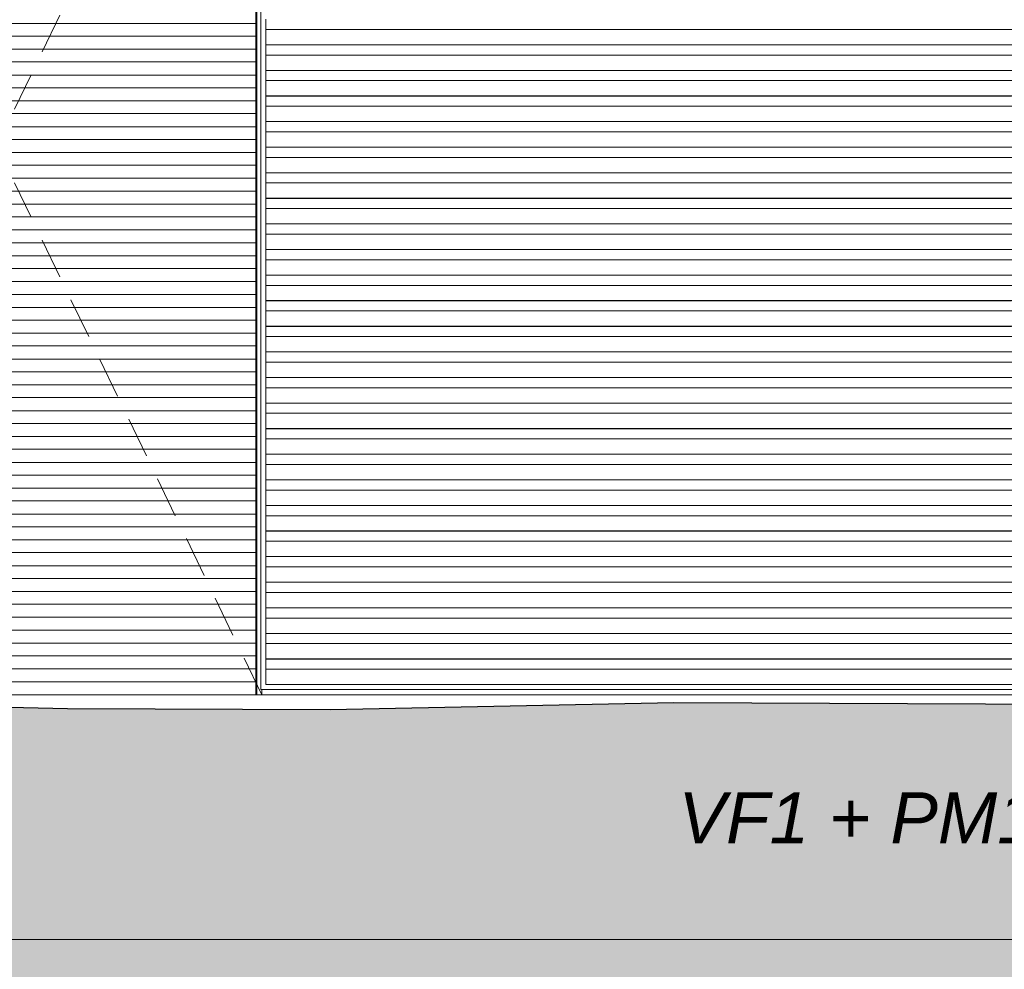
# Model space of a CAD drawing. Header units: millimetres. Extents: x -55416 to 2000, y -2643 to 7327.
# Tile 8 of 18: x -44423 to -42492, y -538 to 1324. Entities that reach past the tile are written whole.
import ezdxf

# ---------------------------------------------------------------- set-up
doc = ezdxf.new("R2010")
doc.units = ezdxf.units.MM
doc.header["$MEASUREMENT"] = 0
for name, color, linetype in [('_Constr - Poteaux.AL', 7, 'Continuous'), ('_Sols - Dalles.AL', 7, 'Continuous'), ('Nouveau_2D - Cotations pour 50ème.AL', 7, 'Continuous'), ('Nouveau_Eq tech - Chauffage.AL', 7, 'Continuous'), ('Nouveau_Fenêtres Archicad', 7, 'Continuous'), ('Nouveau_Marques - Coupes.AL', 7, 'Continuous'), ('Nouveau_Portes Archicad', 7, 'Continuous')]:
    doc.layers.add(name, color=color, linetype=linetype)
doc.styles.add('STYLE_GENERE_1', font='arial.ttf')
doc.styles.add('STYLE_GENERE_3', font='arial.ttf')
doc.dimstyles.new('STYLE_GENERE__2', dxfattribs={"dimtxt": 100, "dimasz": 71.25, "dimexe": 0.18, "dimexo": 0.0625, "dimgap": 0, "dimtad": 1, "dimtih": 1, "dimtoh": 1, "dimlfac": 0.001, "dimzin": 0, "dimdsep": 46, "dimtxsty": 'STYLE_GENERE_1', "dimblk": 'ARROWHEAD_6', "dimblk1": 'ARROWHEAD_6', "dimblk2": 'ARROWHEAD_6', "dimcen": 0.09, "dimse1": 1, "dimse2": 1, "dimclrd": 7, "dimclre": 7, "dimclrt": 7, "dimazin": 0, "dimtfac": 1, "dimtdec": 4, "dimtmove": 0, "dimatfit": 3, "dimfxl": 0, "dimtolj": 1, "dimtzin": 0, "dimarcsym": 0})

# ---------------------------------------------------------------- blocks, each defined once
blk = doc.blocks.new('Élément de coupe_1')
at = {"layer": '_Sols - Dalles.AL', "color": 7, "linetype": 'Continuous', "lineweight": 13}
blk.add_line((-47085.2, -480), (-42428.5, -480), dxfattribs=at)
blk = doc.blocks.new('Élément de coupe_5')
at = {"layer": 'Nouveau_Portes Archicad', "color": 7, "linetype": 'Continuous', "lineweight": 5}
for p, q in [((-43957.9, 0), (-43957.9, 2152)), ((-44457.9, 1316.3), (-43959.9, 1316.3)), ((-43959.9, 1291.3), (-44457.9, 1291.3)), ((-44457.9, 1265.7), (-43959.9, 1265.7)), ((-43959.9, 1240.7), (-44457.9, 1240.7)), ((-44457.9, 1215.1), (-43959.9, 1215.1)), ((-43959.9, 1190.1), (-44457.9, 1190.1)), ((-44457.9, 1164.4), (-43959.9, 1164.4)), ((-43959.9, 1139.4), (-44457.9, 1139.4)), ((-44457.9, 1113.8), (-43959.9, 1113.8)), ((-43959.9, 1088.8), (-44457.9, 1088.8)), ((-44457.9, 1063.2), (-43959.9, 1063.2)), ((-43959.9, 1038.2), (-44457.9, 1038.2)), ((-44457.9, 1012.6), (-43959.9, 1012.6)), ((-43959.9, 987.6), (-44457.9, 987.6)), ((-44457.9, 961.9), (-43959.9, 961.9)), ((-43959.9, 936.9), (-44457.9, 936.9)), ((-44457.9, 911.3), (-43959.9, 911.3)), ((-43959.9, 886.3), (-44457.9, 886.3)), ((-44457.9, 860.7), (-43959.9, 860.7)), ((-43959.9, 835.7), (-44457.9, 835.7)), ((-44457.9, 810), (-43959.9, 810)), ((-43959.9, 785), (-44457.9, 785)), ((-44457.9, 759.4), (-43959.9, 759.4)), ((-43959.9, 734.4), (-44457.9, 734.4)), ((-44457.9, 708.8), (-43959.9, 708.8)), ((-43959.9, 683.8), (-44457.9, 683.8)), ((-44457.9, 658.2), (-43959.9, 658.2)), ((-43959.9, 633.2), (-44457.9, 633.2)), ((-44457.9, 607.5), (-43959.9, 607.5)), ((-43959.9, 582.5), (-44457.9, 582.5)), ((-44457.9, 556.9), (-43959.9, 556.9)), ((-43959.9, 531.9), (-44457.9, 531.9)), ((-44457.9, 506.3), (-43959.9, 506.3)), ((-43959.9, 481.3), (-44457.9, 481.3)), ((-44457.9, 455.7), (-43959.9, 455.7)), ((-43959.9, 430.7), (-44457.9, 430.7)), ((-44457.9, 405), (-43959.9, 405)), ((-43959.9, 380), (-44457.9, 380)), ((-44457.9, 354.4), (-43959.9, 354.4)), ((-43959.9, 329.4), (-44457.9, 329.4)), ((-44457.9, 303.8), (-43959.9, 303.8)), ((-43959.9, 278.8), (-44457.9, 278.8)), ((-44457.9, 253.1), (-43959.9, 253.1)), ((-43959.9, 228.1), (-44457.9, 228.1)), ((-44457.9, 202.5), (-43959.9, 202.5)), ((-43959.9, 177.5), (-44457.9, 177.5)), ((-44457.9, 151.9), (-43959.9, 151.9)), ((-43959.9, 126.9), (-44457.9, 126.9)), ((-44457.9, 101.3), (-43959.9, 101.3)), ((-43959.9, 76.3), (-44457.9, 76.3)), ((-44457.9, 50.6), (-43959.9, 50.6)), ((-43959.9, 25.6), (-44457.9, 25.6)), ((-43947.9, 10), (-43947.9, 0)), ((-43957.9, 0), (-44457.9, 0)), ((-43957.9, 0), (-43947.9, 0))]:
    blk.add_line(p, q, dxfattribs=at)
at = {"layer": 'Nouveau_Portes Archicad', "color": 8, "linetype": 'Continuous', "lineweight": 0}
for p, q in [((-44343.9, 1332.7), (-44378.7, 1260.6)), ((-44400.5, 1215.6), (-44433.1, 1148)), ((-44400.5, 936.4), (-44433.1, 1004)), ((-44343.9, 819.3), (-44378.7, 891.4)), ((-44287.3, 702.3), (-44322.1, 774.3)), ((-44230.8, 585.2), (-44265.6, 657.3)), ((-44174.2, 468.2), (-44209, 540.2)), ((-44117.6, 351.1), (-44152.5, 423.2)), ((-44061.1, 234.1), (-44095.9, 306.1)), ((-44004.5, 117), (-44039.3, 189.1)), ((-43947.9, 0), (-43982.8, 72))]:
    blk.add_line(p, q, dxfattribs=at)
blk = doc.blocks.new('Élément de coupe_10')
at = {"layer": '_Constr - Poteaux.AL', "color": 7, "linetype": 'Continuous', "lineweight": 40}
for p, q in [((-42529.6, 1274.2), (-42529.6, 1274.4)), ((-42499.9, 1274.2), (-42499.9, 1274.4)), ((-42529.6, 1224.1), (-42529.6, 1224.2)), ((-42499.9, 1224.1), (-42499.9, 1224.2)), ((-42529.6, 1173.9), (-42529.6, 1174.1)), ((-42499.9, 1173.9), (-42499.9, 1174.1)), ((-42529.6, 1123.7), (-42529.6, 1123.9)), ((-42499.9, 1123.7), (-42499.9, 1123.9)), ((-42529.6, 1073.5), (-42529.6, 1073.7)), ((-42499.9, 1073.5), (-42499.9, 1073.7)), ((-42529.6, 1023.4), (-42529.6, 1023.5)), ((-42499.9, 1023.4), (-42499.9, 1023.5)), ((-42529.6, 973.2), (-42529.6, 973.4)), ((-42499.9, 973.2), (-42499.9, 973.4)), ((-42529.6, 923), (-42529.6, 923.2)), ((-42499.9, 923), (-42499.9, 923.2)), ((-42529.6, 872.8), (-42529.6, 873)), ((-42499.9, 872.8), (-42499.9, 873)), ((-42529.6, 822.7), (-42529.6, 822.8)), ((-42499.9, 822.7), (-42499.9, 822.8)), ((-42529.6, 772.5), (-42529.6, 772.7)), ((-42499.9, 772.5), (-42499.9, 772.7)), ((-42529.6, 722.3), (-42529.6, 722.5)), ((-42499.9, 722.3), (-42499.9, 722.5)), ((-42529.6, 672.2), (-42529.6, 672.3)), ((-42499.9, 672.2), (-42499.9, 672.3)), ((-42529.6, 622), (-42529.6, 622.2)), ((-42499.9, 622), (-42499.9, 622.2)), ((-42529.6, 571.8), (-42529.6, 572)), ((-42499.9, 571.8), (-42499.9, 572)), ((-42529.6, 521.6), (-42529.6, 521.8)), ((-42499.9, 521.6), (-42499.9, 521.8)), ((-42529.6, 471.5), (-42529.6, 471.6)), ((-42499.9, 471.5), (-42499.9, 471.6)), ((-42529.6, 421.3), (-42529.6, 421.5)), ((-42499.9, 421.3), (-42499.9, 421.5)), ((-42529.6, 371.1), (-42529.6, 371.3)), ((-42499.9, 371.1), (-42499.9, 371.3)), ((-42529.6, 320.9), (-42529.6, 321.1)), ((-42499.9, 320.9), (-42499.9, 321.1)), ((-42529.6, 270.8), (-42529.6, 270.9)), ((-42499.9, 270.8), (-42499.9, 270.9)), ((-42529.6, 220.6), (-42529.6, 220.8)), ((-42499.9, 220.6), (-42499.9, 220.8)), ((-42529.6, 170.4), (-42529.6, 170.6)), ((-42499.9, 170.4), (-42499.9, 170.6)), ((-42529.6, 120.3), (-42529.6, 120.4)), ((-42499.9, 120.3), (-42499.9, 120.4)), ((-42529.6, 70.1), (-42529.6, 70.3)), ((-42499.9, 70.1), (-42499.9, 70.3)), ((-42529.6, 20), (-42529.6, 20.1)), ((-42499.9, 20), (-42499.9, 20.1))]:
    blk.add_line(p, q, dxfattribs=at)
blk = doc.blocks.new('Élément de coupe_11')
at = {"layer": 'Nouveau_Eq tech - Chauffage.AL', "color": 7, "linetype": 'Continuous', "lineweight": 0}
for p, q in [((-42799.9, 1274.2), (-42799.9, 1274.4)), ((-42799.9, 1224.1), (-42799.9, 1224.2)), ((-42774.9, 1224.2), (-42774.9, 1224.1)), ((-42799.9, 1173.9), (-42799.9, 1174.1)), ((-42774.9, 1174.1), (-42774.9, 1173.9)), ((-42799.9, 1123.7), (-42799.9, 1123.9)), ((-42774.9, 1123.9), (-42774.9, 1123.7)), ((-42799.9, 1073.5), (-42799.9, 1073.7)), ((-42774.9, 1073.7), (-42774.9, 1073.5)), ((-42799.9, 1023.4), (-42799.9, 1023.5)), ((-42774.9, 1023.5), (-42774.9, 1023.4)), ((-42799.9, 973.2), (-42799.9, 973.4)), ((-42774.9, 973.4), (-42774.9, 973.2)), ((-42799.9, 923), (-42799.9, 923.2)), ((-42774.9, 923.2), (-42774.9, 923)), ((-42799.9, 872.8), (-42799.9, 873)), ((-42774.9, 873), (-42774.9, 872.8)), ((-42799.9, 822.7), (-42799.9, 822.8)), ((-42774.9, 822.8), (-42774.9, 822.7)), ((-42799.9, 772.5), (-42799.9, 772.7)), ((-42774.9, 772.7), (-42774.9, 772.5)), ((-42799.9, 722.3), (-42799.9, 722.5)), ((-42799.9, 672.2), (-42799.9, 672.3)), ((-42799.9, 622), (-42799.9, 622.2)), ((-42799.9, 571.8), (-42799.9, 572)), ((-42799.9, 521.6), (-42799.9, 521.8)), ((-42799.9, 471.5), (-42799.9, 471.6)), ((-42799.9, 421.3), (-42799.9, 421.5)), ((-42799.9, 371.1), (-42799.9, 371.3)), ((-42799.9, 320.9), (-42799.9, 321.1)), ((-42799.9, 270.8), (-42799.9, 270.9)), ((-42799.9, 220.6), (-42799.9, 220.8)), ((-42799.9, 170.4), (-42799.9, 170.6)), ((-42799.9, 120.3), (-42799.9, 120.4)), ((-42799.9, 70.1), (-42799.9, 70.3)), ((-42799.9, 20), (-42799.9, 20.1))]:
    blk.add_line(p, q, dxfattribs=at)
blk = doc.blocks.new('Élément de coupe_31')
at = {"layer": 'Nouveau_Fenêtres Archicad', "color": 7, "linetype": 'Continuous', "lineweight": 5}
for p, q in [((-43949.9, 2930), (-43949.9, 20)), ((-43959.9, 2140.3), (-43959.9, 20)), ((-43939.9, 1304.4), (-43939.9, 1324.6)), ((-43939.9, 1304.4), (-43939.9, 1274.4)), ((-43939.9, 1304.4), (-42448.5, 1304.4)), ((-43939.9, 1274.4), (-42448.5, 1274.4)), ((-43939.9, 1254.2), (-43939.9, 1274.4)), ((-43939.9, 1274.2), (-42478.5, 1274.2)), ((-43939.9, 1254.2), (-43939.9, 1224.2)), ((-43939.9, 1254.2), (-42448.5, 1254.2)), ((-43939.9, 1224.2), (-42448.5, 1224.2)), ((-43939.9, 1204.1), (-43939.9, 1224.2)), ((-43939.9, 1224.1), (-42478.5, 1224.1)), ((-43939.9, 1204.1), (-43939.9, 1174.1)), ((-43939.9, 1204.1), (-42448.5, 1204.1)), ((-43939.9, 1174.1), (-42448.5, 1174.1)), ((-43939.9, 1153.9), (-43939.9, 1174.1)), ((-43939.9, 1173.9), (-42478.5, 1173.9)), ((-43939.9, 1153.9), (-43939.9, 1123.9)), ((-43939.9, 1153.9), (-42448.5, 1153.9)), ((-43939.9, 1123.9), (-42448.5, 1123.9)), ((-43939.9, 1103.7), (-43939.9, 1123.9)), ((-43939.9, 1123.7), (-42478.5, 1123.7)), ((-43939.9, 1103.7), (-43939.9, 1073.7)), ((-43939.9, 1103.7), (-42448.5, 1103.7)), ((-43939.9, 1073.7), (-42448.5, 1073.7)), ((-43939.9, 1053.5), (-43939.9, 1073.7)), ((-43939.9, 1073.5), (-42478.5, 1073.5)), ((-43939.9, 1053.5), (-43939.9, 1023.5)), ((-43939.9, 1053.5), (-42448.5, 1053.5)), ((-43939.9, 1023.5), (-42448.5, 1023.5)), ((-43939.9, 1003.4), (-43939.9, 1023.5)), ((-43939.9, 1023.4), (-42478.5, 1023.4)), ((-43939.9, 1003.4), (-43939.9, 973.4)), ((-43939.9, 1003.4), (-42448.5, 1003.4)), ((-43939.9, 973.4), (-42448.5, 973.4)), ((-43939.9, 953.2), (-43939.9, 973.4)), ((-43939.9, 973.2), (-42478.5, 973.2)), ((-43939.9, 953.2), (-43939.9, 923.2)), ((-43939.9, 953.2), (-42448.5, 953.2)), ((-43939.9, 923.2), (-42448.5, 923.2)), ((-43939.9, 903), (-43939.9, 923.2)), ((-43939.9, 923), (-42478.5, 923)), ((-43939.9, 903), (-43939.9, 873)), ((-43939.9, 903), (-42448.5, 903)), ((-43939.9, 873), (-42448.5, 873)), ((-43939.9, 852.8), (-43939.9, 873)), ((-43939.9, 872.8), (-42478.5, 872.8)), ((-43939.9, 852.8), (-43939.9, 822.8)), ((-43939.9, 852.8), (-42448.5, 852.8)), ((-43939.9, 822.8), (-42448.5, 822.8)), ((-43939.9, 802.7), (-43939.9, 822.8)), ((-43939.9, 822.7), (-42478.5, 822.7)), ((-43939.9, 802.7), (-43939.9, 772.7)), ((-43939.9, 802.7), (-42448.5, 802.7)), ((-43939.9, 772.7), (-42448.5, 772.7)), ((-43939.9, 752.5), (-43939.9, 772.7)), ((-43939.9, 772.5), (-42478.5, 772.5)), ((-43939.9, 752.5), (-43939.9, 722.5)), ((-43939.9, 752.5), (-42448.5, 752.5)), ((-43939.9, 722.5), (-42448.5, 722.5)), ((-43939.9, 702.3), (-43939.9, 722.5)), ((-43939.9, 722.3), (-42478.5, 722.3)), ((-43939.9, 702.3), (-43939.9, 672.3)), ((-43939.9, 702.3), (-42448.5, 702.3)), ((-43939.9, 672.3), (-42448.5, 672.3)), ((-43939.9, 652.2), (-43939.9, 672.3)), ((-43939.9, 672.2), (-42478.5, 672.2)), ((-43939.9, 652.2), (-43939.9, 622.2)), ((-43939.9, 652.2), (-42448.5, 652.2)), ((-43939.9, 622.2), (-42448.5, 622.2)), ((-43939.9, 602), (-43939.9, 622.2)), ((-43939.9, 622), (-42478.5, 622)), ((-43939.9, 602), (-43939.9, 572)), ((-43939.9, 602), (-42448.5, 602)), ((-43939.9, 572), (-42448.5, 572)), ((-43939.9, 551.8), (-43939.9, 572)), ((-43939.9, 571.8), (-42478.5, 571.8)), ((-43939.9, 551.8), (-43939.9, 521.8)), ((-43939.9, 551.8), (-42448.5, 551.8)), ((-43939.9, 521.8), (-42448.5, 521.8)), ((-43939.9, 501.6), (-43939.9, 521.8)), ((-43939.9, 521.6), (-42478.5, 521.6)), ((-43939.9, 501.6), (-43939.9, 471.6)), ((-43939.9, 501.6), (-42448.5, 501.6)), ((-43939.9, 471.6), (-42448.5, 471.6)), ((-43939.9, 451.5), (-43939.9, 471.6)), ((-43939.9, 471.5), (-42478.5, 471.5)), ((-43939.9, 451.5), (-43939.9, 421.5)), ((-43939.9, 451.5), (-42448.5, 451.5)), ((-43939.9, 421.5), (-42448.5, 421.5)), ((-43939.9, 401.3), (-43939.9, 421.5)), ((-43939.9, 421.3), (-42478.5, 421.3)), ((-43939.9, 401.3), (-43939.9, 371.3)), ((-43939.9, 401.3), (-42448.5, 401.3)), ((-43939.9, 371.3), (-42448.5, 371.3)), ((-43939.9, 351.1), (-43939.9, 371.3)), ((-43939.9, 371.1), (-42478.5, 371.1)), ((-43939.9, 351.1), (-43939.9, 321.1)), ((-43939.9, 351.1), (-42448.5, 351.1)), ((-43939.9, 321.1), (-42448.5, 321.1)), ((-43939.9, 300.9), (-43939.9, 321.1)), ((-43939.9, 320.9), (-42478.5, 320.9)), ((-43939.9, 300.9), (-43939.9, 270.9)), ((-43939.9, 300.9), (-42448.5, 300.9)), ((-43939.9, 270.9), (-42448.5, 270.9)), ((-43939.9, 250.8), (-43939.9, 270.9)), ((-43939.9, 270.8), (-42478.5, 270.8)), ((-43939.9, 250.8), (-43939.9, 220.8)), ((-43939.9, 250.8), (-42448.5, 250.8)), ((-43939.9, 220.8), (-42448.5, 220.8)), ((-43939.9, 200.6), (-43939.9, 220.8)), ((-43939.9, 220.6), (-42478.5, 220.6)), ((-43939.9, 200.6), (-43939.9, 170.6)), ((-43939.9, 200.6), (-42448.5, 200.6)), ((-43939.9, 170.6), (-42448.5, 170.6)), ((-43939.9, 150.4), (-43939.9, 170.6)), ((-43939.9, 170.4), (-42478.5, 170.4)), ((-43939.9, 150.4), (-43939.9, 120.4)), ((-43939.9, 150.4), (-42448.5, 150.4)), ((-43939.9, 120.4), (-42448.5, 120.4)), ((-43939.9, 100.3), (-43939.9, 120.4)), ((-43939.9, 120.3), (-42478.5, 120.3)), ((-43939.9, 100.3), (-43939.9, 70.3)), ((-43939.9, 100.3), (-42448.5, 100.3)), ((-43939.9, 70.3), (-42448.5, 70.3)), ((-43939.9, 50.1), (-43939.9, 70.3)), ((-43939.9, 70.1), (-42478.5, 70.1)), ((-43939.9, 50.1), (-43939.9, 20.1)), ((-43939.9, 50.1), (-42448.5, 50.1)), ((-43959.9, 20), (-43959.9, 0)), ((-43949.9, 20), (-43949.9, 10)), ((-43939.9, 20.1), (-42448.5, 20.1)), ((-43939.9, 20), (-43939.9, 20.1)), ((-42448.5, 20), (-43939.9, 20)), ((-43949.9, 10), (-42438.5, 10)), ((-43947.9, 0), (-42428.5, 0))]:
    blk.add_line(p, q, dxfattribs=at)
blk = doc.blocks.new('*D74')
at = {"layer": 'Nouveau_2D - Cotations pour 50ème.AL', "color": 7, "linetype": 'Continuous', "lineweight": 5}
for p, q in [((-45579, -1280.8), (-45579, -1140.1)), ((-43939.9, -1280.8), (-43939.9, -1140.1)), ((-45541.5, -1172.9), (-45616.5, -1247.9)), ((-43902.4, -1172.9), (-43977.4, -1247.9)), ((-45579, -1210.4), (-43939.9, -1210.4))]:
    blk.add_line(p, q, dxfattribs=at)
at = {"layer": 'Nouveau_2D - Cotations pour 50ème.AL', "color": 7, "lineweight": 5, "insert": (-44892.9, -1190.4), "char_height": 100, "attachment_point": 7, "style": 'STYLE_GENERE_1'}
blk.add_mtext('\\A1;{\\pql;\\fArial|b0|i0|c0|p0;\\W1.000000;1,64}', dxfattribs=at)
blk = doc.blocks.new('ARROWHEAD_6')
at = {"color": 0, "linetype": 'Continuous', "lineweight": 0}
for p, q in [((-0.5, -0.5), (0.5, 0.5)), ((0, 0), (-1, 0))]:
    blk.add_line(p, q, dxfattribs=at)
blk = doc.blocks.new('*D75')
at = {"layer": 'Nouveau_2D - Cotations pour 50ème.AL', "color": 7, "linetype": 'Continuous', "lineweight": 5}
for p, q in [((-43939.9, -1280.8), (-43939.9, -1140.1)), ((-42438.5, -1280.8), (-42438.5, -1140.1)), ((-43902.4, -1172.9), (-43977.4, -1247.9)), ((-42401, -1172.9), (-42476, -1247.9)), ((-43939.9, -1210.4), (-42438.5, -1210.4))]:
    blk.add_line(p, q, dxfattribs=at)
at = {"layer": 'Nouveau_2D - Cotations pour 50ème.AL', "color": 7, "lineweight": 5, "insert": (-43322.7, -1190.4), "char_height": 100, "attachment_point": 7, "style": 'STYLE_GENERE_1'}
blk.add_mtext('\\A1;{\\pql;\\fArial|b0|i0|c0|p0;\\W1.000000;1,50}', dxfattribs=at)
blk = doc.blocks.new('*D92')
at = {"layer": 'Nouveau_2D - Cotations pour 50ème.AL', "color": 7, "linetype": 'Continuous', "lineweight": 5}
for p, q in [((-47542.9, -1580.8), (-47542.9, -1440.1)), ((-12035.2, -1580.8), (-12035.2, -1440.1)), ((-47505.4, -1472.9), (-47580.4, -1547.9)), ((-12072.7, -1547.9), (-11997.7, -1472.9)), ((-47599.2, -1510.4), (-47542.9, -1510.4)), ((-47542.9, -1510.4), (-12035.2, -1510.4)), ((-12035.2, -1510.4), (-11979, -1510.4))]:
    blk.add_line(p, q, dxfattribs=at)
at = {"layer": 'Nouveau_2D - Cotations pour 50ème.AL', "color": 7, "lineweight": 5, "insert": (-29960.7, -1490.4), "char_height": 100, "attachment_point": 7, "style": 'STYLE_GENERE_1'}
blk.add_mtext('\\A1;{\\pql;\\fArial|b0|i0|c0|p0;\\W1.000000;35,51}', dxfattribs=at)

msp = doc.modelspace()

# ---------------------------------------------------------------- hatches: boundary and pattern name
at = {"linetype": 'Continuous', "lineweight": 0, "true_color": 0xcccccc}
h = msp.add_hatch(dxfattribs=at)
h.set_pattern_fill('Terre', color=254, style=0, pattern_type=2)
h.set_pattern_definition([(45, (1895784961.59, -26454.07), (-137.885817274, 137.885817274), []), (45, (1895784915.63, -26408.1), (-275.77163455, 275.77163455), []), (45, (1895784869.66, -26362.15), (-275.77163455, 275.77163455), []), (135, (1895784823.7, -26316.187), (45.9619390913, 45.9619390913), [194.999992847, -194.999992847])])
h.paths.add_polyline_path([(-1515.725, -9.492), (-1615.6, -10.5), (-2546.932, -4.486), (-3835.559, -17.599), (-5117.595, -14.623), (-6183.135, -9.304), (-7653.391, -16.84), (-9466.102, -9.309), (-10877.064, -15.02), (-12498.966, -10.925), (-13165.301, -11.288), (-15085.682, -10.555), (-16225.227, -9.559), (-16929.245, 7.022), (-17583.127, 0.026), (-18333.369, -5.896), (-19109.283, -15.456), (-19952.826, -16.504), (-20742.179, -12.951), (-21903.829, -4.769), (-22439.286, -4.636), (-22758.335, -0.863), (-23009.42, -8.409), (-23377.554, 2.91), (-24579.517, 10.471), (-25502.681, 2.925), (-26557.308, -7.79), (-26879.39, -0.309), (-27427.818, -10.736), (-28067.385, -15.388), (-29583.72, -11.935), (-30505.008, -13.098), (-31667.508, -13.111), (-32319.638, -13.143), (-32955.502, -14.349), (-34224.823, -22.354), (-35664.369, -21.411), (-36165.545, -25.462), (-36730.22, -12.806), (-37002.288, -20.031), (-37149.682, -25.888), (-37355.139, -16.864), (-37741.59, -21.82), (-38377.815, -13.675), (-39275.209, -23.748), (-39640.579, -23.748), (-40179.418, -21.723), (-40747.793, -22.169), (-41280.924, -23.496), (-41498.212, -18.592), (-42071.299, -20.072), (-43139.945, -15.075), (-43813.848, -28.603), (-44329.163, -27.15), (-44962.713, -12.88), (-48181.535, -18.826), (-55416.09, -18.826), (-55416.09, -1950.152), (-1515.725, -1950.152)])

# ---------------------------------------------------------------- linework, layer by layer
at = {"color": 1, "linetype": 'Continuous', "lineweight": 25, "flags": 128}
msp.add_lwpolyline([(-55416.09, -18.826), (-48256.287, -18.826), (-48181.535, -18.826), (-44962.713, -12.88), (-44329.163, -27.15), (-43813.848, -28.603), (-43139.945, -15.075), (-42071.299, -20.072), (-41498.212, -18.592), (-41280.924, -23.496), (-40747.793, -22.169), (-40179.418, -21.723), (-39640.579, -23.748), (-39275.209, -23.748), (-38377.815, -13.675), (-37741.59, -21.82), (-37355.139, -16.864), (-37149.682, -25.888)], dxfattribs=at)

# ---------------------------------------------------------------- block references
at = {"layer": '_Constr - Poteaux.AL', "lineweight": 0}
msp.add_blockref('Élément de coupe_10', (0, 0), dxfattribs=at)
at = {"layer": '_Sols - Dalles.AL', "lineweight": 0}
msp.add_blockref('Élément de coupe_1', (0, 0), dxfattribs=at)
at = {"layer": 'Nouveau_Eq tech - Chauffage.AL', "lineweight": 0}
msp.add_blockref('Élément de coupe_11', (0, 0), dxfattribs=at)
at = {"layer": 'Nouveau_Fenêtres Archicad', "lineweight": 0}
msp.add_blockref('Élément de coupe_31', (0, 0), dxfattribs=at)
at = {"layer": 'Nouveau_Portes Archicad', "lineweight": 0}
msp.add_blockref('Élément de coupe_5', (0, 0), dxfattribs=at)

# ---------------------------------------------------------------- texts
at = {"layer": 'Nouveau_Marques - Coupes.AL', "color": 7, "linetype": 'Continuous', "lineweight": 5, "insert": (-42428.506, -291.225), "char_height": 100, "attachment_point": 9, "style": 'STYLE_GENERE_3'}
msp.add_mtext('\\A1;{\\pqr;\\fArial|b0|i1|c0|p0;\\W1.000000;VF1 + PM1}', dxfattribs=at)

# ---------------------------------------------------------------- dimensions: what is measured, and where the dimension line sits
at = {"layer": 'Nouveau_2D - Cotations pour 50ème.AL', "color": 7, "linetype": 'Continuous', "lineweight": 5}
for base, p1, p2, picture, middle in [((-43939.942, -1210.446), (-45578.977, 3860), (-43939.942, 3840), '*D74', (-44763.462, -1140.446)), ((-42438.506, -1210.446), (-43939.942, 3840), (-42438.506, 3850), '*D75', (-43193.226, -1140.446)), ((-12035.217, -1510.446), (-47542.949, -1672.978), (-12035.217, 0), '*D92', (-29793.17, -1440.446))]:
    dim = msp.add_linear_dim(base=base, p1=p1, p2=p2, dimstyle='STYLE_GENERE__2', dxfattribs=at)
    dim.commit()
    dim.dimension.update_dxf_attribs({"geometry": picture, "text_midpoint": middle, "dimtype": 160})

doc.saveas('drawing.dxf')
